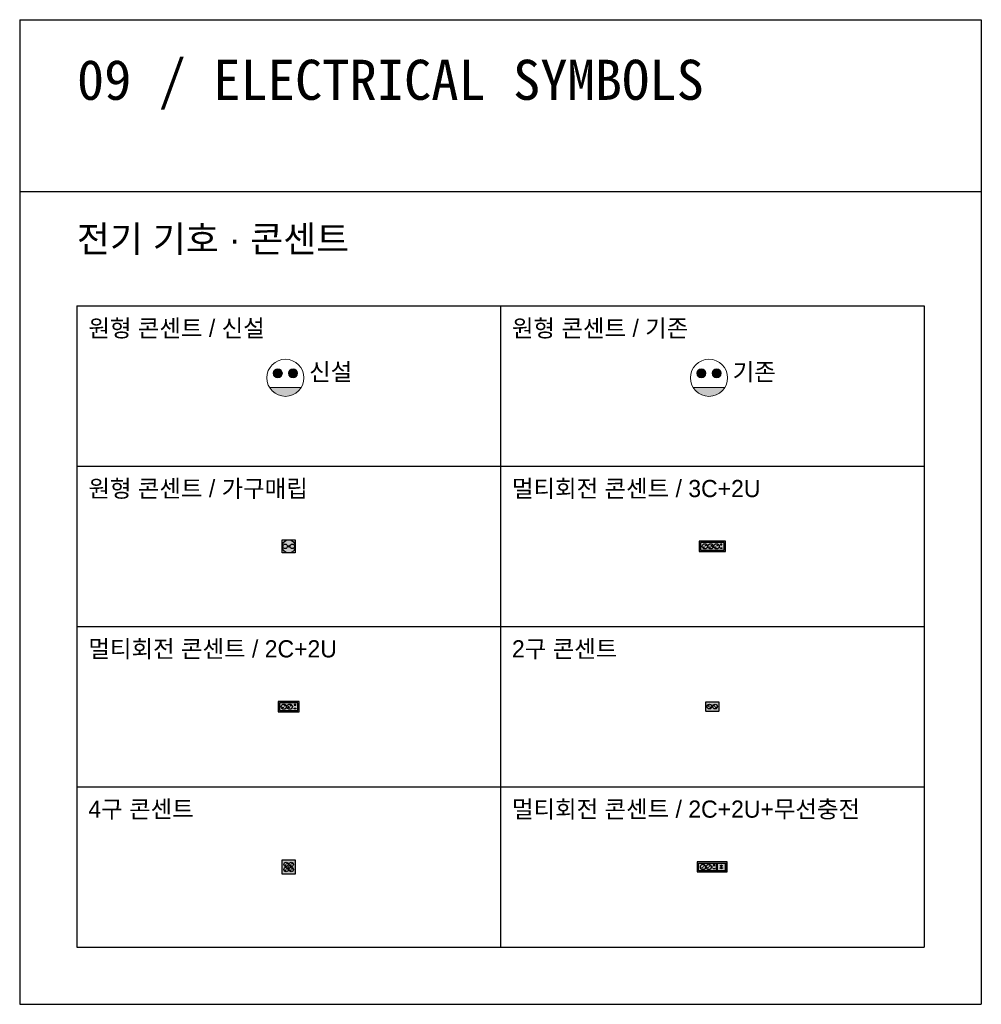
# Model space of a CAD drawing. Header units: millimetres. Extents: x 488786 to 747986, y 25193 to 95000.
# Tile 124 of 127: x 611200 to 619600, y 86400 to 95000. Entities that reach past the tile are written whole.
import ezdxf

# ---------------------------------------------------------------- set-up
doc = ezdxf.new("R2010")
doc.units = ezdxf.units.MM
doc.layers.get('Defpoints').update_dxf_attribs({"color": 142})
for name, color, linetype in [('10. ETC', 251, 'Continuous'), ('25. 255', 255, 'Continuous'), ('6. FUR1', 181, 'Continuous')]:
    doc.layers.add(name, color=color, linetype=linetype)
for name, color, linetype, lineweight in [('A-텍스트', 7, 'Continuous', 13), ('E-기존', 52, 'Continuous', 13), ('E-신설', 41, 'Continuous', 20)]:
    doc.layers.add(name, color=color, linetype=linetype, lineweight=lineweight)
doc.styles.add('YUHIHA_TEXT', font='Pretendard-Regular.ttf')
doc.styles.add('YUHIHA_TEXT_BOLD', font='txt')

# ---------------------------------------------------------------- blocks, each defined once
blk = doc.blocks.new('*U176')
h = blk.add_hatch(color=0)
h.dxf.hatch_style = 1
edge = h.paths.add_edge_path()
edge.add_arc((-36.96877203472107, 112.1243271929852), 22.12432719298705, 360.0000000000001, 720)
h = blk.add_hatch(color=0)
h.dxf.hatch_style = 1
edge = h.paths.add_edge_path()
edge.add_arc((36.9687720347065, 112.1243271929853), 22.12432719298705, 360.0000000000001, 720)
h = blk.add_hatch(color=0)
h.dxf.hatch_style = 1
h.paths.add_polyline_path([(76.73940813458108, 42.97805577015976, -0.560051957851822), (-76.73940813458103, 42.97805577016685)])
at = {"color": 0}
blk.add_line((76.73940813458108, 42.97805577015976), (-76.73940813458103, 42.97805577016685), dxfattribs=at)
for centre, radius in [((0, 90), 90.00000000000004), ((-36.96877203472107, 112.1243271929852), 22.12432719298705), ((36.9687720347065, 112.1243271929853), 22.12432719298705)]:
    blk.add_circle(centre, radius, dxfattribs=at)
at = {"layer": 'Defpoints'}
blk.add_point((0, 90), dxfattribs=at)
at = {"color": 0, "style": 'YUHIHA_TEXT'}
blk.add_text('신설', height=83.33333333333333, dxfattribs=at).set_placement((115, 77))
blk = doc.blocks.new('*U177')
h = blk.add_hatch(color=0)
h.dxf.hatch_style = 1
edge = h.paths.add_edge_path()
edge.add_arc((-36.96877203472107, 112.1243271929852), 22.12432719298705, 360.0000000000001, 720)
h = blk.add_hatch(color=0)
h.dxf.hatch_style = 1
edge = h.paths.add_edge_path()
edge.add_arc((36.9687720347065, 112.1243271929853), 22.12432719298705, 360.0000000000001, 720)
h = blk.add_hatch(color=0)
h.dxf.hatch_style = 1
h.paths.add_polyline_path([(76.73940813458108, 42.97805577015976, -0.560051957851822), (-76.73940813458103, 42.97805577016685)])
at = {"color": 0}
blk.add_line((76.73940813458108, 42.97805577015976), (-76.73940813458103, 42.97805577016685), dxfattribs=at)
for centre, radius in [((0, 90), 90.00000000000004), ((-36.96877203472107, 112.1243271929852), 22.12432719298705), ((36.9687720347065, 112.1243271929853), 22.12432719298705)]:
    blk.add_circle(centre, radius, dxfattribs=at)
at = {"layer": 'Defpoints'}
blk.add_point((0, 90), dxfattribs=at)
at = {"color": 0, "style": 'YUHIHA_TEXT'}
blk.add_text('기존', height=83.33333333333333, dxfattribs=at).set_placement((115, 77))
blk = doc.blocks.new('YUHIHA_Electrical_Outlet_Round_FurnitureRecessed_Plan')
at = {"layer": '25. 255'}
h = blk.add_hatch(color=256, dxfattribs=at)
edge = h.paths.add_edge_path()
edge.add_arc((0, 0), 57.5, 0, 360)
at = {"layer": '6. FUR1'}
blk.add_lwpolyline([(-57.5, 57.5), (57.5, 57.5), (57.5, -57.5), (-57.5, -57.5)], close=True, dxfattribs=at)
for centre, radius in [((0, 0), 57.5), ((-30.97167917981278, 0), 20), ((0, 0), 8), ((30.97167917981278, 0), 20)]:
    blk.add_circle(centre, radius, dxfattribs=at)
at = {"layer": 'Defpoints'}
for points in [[(-4, 0), (4, 0)], [(0, -4), (0, 4)]]:
    blk.add_lwpolyline(points, dxfattribs=at)
blk.add_point((0, 0), dxfattribs=at)
blk.add_point((0, 0), dxfattribs=at)
blk = doc.blocks.new('YUHIHA_Electrical_Outlet_RotatingMulti_3C2U_Plan')
at = {"layer": '25. 255'}
blk.add_hatch(color=256, dxfattribs=at).paths.add_polyline_path([(-114.5, -44), (114.5, -44), (114.5, 44), (-114.5, 44)])
at = {"layer": '6. FUR1'}
for points in [[(-114.5, -44), (114.5, -44), (114.5, 44), (-114.5, 44)], [(-103.5, -33), (103.5, -33), (103.5, 33), (-103.5, 33)], [(70.5, 18), (70.5, 13), (83.49999999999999, 13), (83.49999999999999, 18)], [(70.5, -18), (70.5, -13), (83.49999999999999, -13), (83.49999999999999, -18)]]:
    blk.add_lwpolyline(points, close=True, dxfattribs=at)
for centre, radius in [((-64.5, 0), 23), ((-57.42893218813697, 7.071067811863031), 2), ((-13.5, 0), 23), ((-6.428932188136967, 7.071067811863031), 2), ((37.5, 0), 23), ((44.57106781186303, 7.071067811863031), 2), ((-71.57106781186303, -7.071067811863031), 2), ((-20.57106781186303, -7.071067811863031), 2), ((30.42893218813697, -7.071067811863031), 2)]:
    blk.add_circle(centre, radius, dxfattribs=at)
at = {"layer": 'Defpoints'}
for points in [[(-4, 0), (4, 0)], [(0, -4), (0, 4)]]:
    blk.add_lwpolyline(points, dxfattribs=at)
blk.add_point((0, 0), dxfattribs=at)
blk.add_point((0, 0), dxfattribs=at)
blk = doc.blocks.new('YUHIHA_Electrical_Outlet_RotatingMulti_2C2U_Plan')
at = {"layer": '25. 255'}
blk.add_hatch(color=256, dxfattribs=at).paths.add_polyline_path([(-92, -44), (92, -44), (92, 44), (-92, 44)])
at = {"layer": '6. FUR1'}
for points in [[(-92, -44), (92, -44), (92, 44), (-92, 44)], [(-81, -33), (81, -33), (81, 33), (-81, 33)], [(48, 18), (48, 13), (61, 13), (61, 18)], [(48, -18), (48, -13), (61, -13), (61, -18)]]:
    blk.add_lwpolyline(points, close=True, dxfattribs=at)
for centre, radius in [((-42, 0), 23), ((-34.92893218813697, 7.071067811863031), 2), ((9, 0), 23), ((16.07106781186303, 7.071067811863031), 2), ((-49.07106781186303, -7.071067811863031), 2), ((1.928932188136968, -7.071067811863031), 2)]:
    blk.add_circle(centre, radius, dxfattribs=at)
at = {"layer": 'Defpoints'}
for points in [[(-4, 0), (4, 0)], [(0, -4), (0, 4)]]:
    blk.add_lwpolyline(points, dxfattribs=at)
blk.add_point((0, 0), dxfattribs=at)
blk.add_point((0, 0), dxfattribs=at)
blk = doc.blocks.new('YUHIHA_Electrical_Outlet_2Gang_Plan')
at = {"layer": '25. 255'}
h = blk.add_hatch(color=256, dxfattribs=at)
edge = h.paths.add_edge_path()
edge.add_line((-36, -60), (36, -60))
edge.add_arc((36, -57), 3, 270, 360)
edge.add_line((39, -57), (39, 57))
edge.add_arc((36, 57), 3, 0, 90)
edge.add_line((36, 60), (-36, 60))
edge.add_arc((-36, 57), 3, 90, 180)
edge.add_line((-39, 57), (-39, -57))
edge.add_arc((-36, -57), 3, 180, 270)
at = {"layer": '6. FUR1', "elevation": 8.897214e-10}
for points in [[(-36, -60), (36, -60, 0.4142135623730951), (39, -57), (39, 57, 0.4142135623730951), (36, 60), (-36, 60, 0.4142135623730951), (-39, 57), (-39, -57, 0.4142135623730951)], [(-8.31543074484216, 16.61745686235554, 0.9999999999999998), (-5.000867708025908, 19.93201989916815, 0.9999999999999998)], [(4.339390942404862, 29.27227854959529, 0.9999999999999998), (7.653953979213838, 32.58684158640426, 0.9999999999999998)], [(-4.339390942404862, -29.27227854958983, 0.9999999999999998), (-7.653953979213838, -32.5868415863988, 0.9999999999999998)], [(8.31543074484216, -16.61745686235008, 0.9999999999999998), (5.000867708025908, -19.9320198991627, 0.9999999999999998)]]:
    blk.add_lwpolyline(points, format="xyb", close=True, dxfattribs=at)
at = {"layer": '6. FUR1'}
for centre in [(0, 24.48239535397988), (0, -24.48239535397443)]:
    blk.add_circle(centre, 20.51760464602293, dxfattribs=at)
at = {"layer": 'Defpoints'}
for points in [[(-4, 0), (4, 0)], [(0, -4), (0, 4)]]:
    blk.add_lwpolyline(points, dxfattribs=at)
blk.add_point((0, 0), dxfattribs=at)
blk.add_point((0, 0), dxfattribs=at)
blk = doc.blocks.new('YUHIHA_Electrical_Outlet_4Gang_Plan')
at = {"layer": '25. 255'}
h = blk.add_hatch(color=256, dxfattribs=at)
edge = h.paths.add_edge_path()
edge.add_line((-60, 57), (-60, -57))
edge.add_arc((-57, -57), 3, 180, 270)
edge.add_line((-57, -60), (57, -60))
edge.add_arc((57, -57), 3, 270, 360)
edge.add_line((60, -57), (60, 57))
edge.add_arc((57, 57), 3, 0, 90)
edge.add_line((57, 60), (-57, 60))
edge.add_arc((-57, 57), 3, 90, 180)
at = {"layer": '6. FUR1'}
for points in [[(-60, 57), (-60, -57, 0.4142135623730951), (-57, -60), (57, -60, 0.4142135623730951), (60, -57), (60, 57, 0.4142135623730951), (57, 60), (-57, 60, 0.4142135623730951)], [(-30.36493849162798, 14.18456925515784, -0.9999999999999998), (-27.05037545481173, 17.49913229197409, -0.9999999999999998)], [(-17.71011680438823, 26.83939094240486, -0.9999999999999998), (-14.39555376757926, 30.15395397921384, -0.9999999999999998)], [(14.63506150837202, 14.18456925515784, -0.9999999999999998), (17.94962454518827, 17.49913229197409, -0.9999999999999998)], [(27.28988319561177, 26.83939094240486, -0.9999999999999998), (30.60444623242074, 30.15395397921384, -0.9999999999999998)], [(-30.36493849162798, -30.81543074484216, -0.9999999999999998), (-27.05037545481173, -27.50086770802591, -0.9999999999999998)], [(-17.71011680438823, -18.16060905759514, -0.9999999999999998), (-14.39555376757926, -14.84604602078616, -0.9999999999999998)], [(14.63506150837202, -30.81543074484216, -0.9999999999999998), (17.94962454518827, -27.50086770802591, -0.9999999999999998)], [(27.28988319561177, -18.16060905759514, -0.9999999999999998), (30.60444623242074, -14.84604602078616, -0.9999999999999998)]]:
    blk.add_lwpolyline(points, format="xyb", close=True, dxfattribs=at)
for centre in [(-22.5, 22.5), (22.5, 22.5), (-22.5, -22.5), (22.5, -22.5)]:
    blk.add_circle(centre, 19, dxfattribs=at)
at = {"layer": 'Defpoints'}
for points in [[(-4, 0), (4, 0)], [(0, -4), (0, 4)]]:
    blk.add_lwpolyline(points, dxfattribs=at)
blk.add_point((0, 0), dxfattribs=at)
blk.add_point((0, 0), dxfattribs=at)
blk = doc.blocks.new('YUHIHA_Electrical_Outlet_RotatingMulti_2C2U_WirelessCharging_Plan')
at = {"layer": '25. 255'}
blk.add_hatch(color=256, dxfattribs=at).paths.add_polyline_path([(-131, -44), (131, -44), (131, 44), (-131, 44)])
at = {"layer": '6. FUR1'}
for points in [[(-131, -44), (131, -44), (131, 44), (-131, 44)], [(-120, 33), (36, 33), (36, -33), (-120, -33)], [(9, 18), (9, 13), (22, 13), (22, 18)], [(38, 33), (120, 33), (120, -33), (38, -33)], [(42, -25), (44, -25), (44, 25), (42, 25)], [(116, -25), (114, -25), (114, 25), (116, 25)], [(9, -18), (9, -13), (22, -13), (22, -18)]]:
    blk.add_lwpolyline(points, close=True, dxfattribs=at)
for points in [[(69.80761184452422, 9.192388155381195, -0.4142135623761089), (88.19238815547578, 9.192388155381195), (88.89949493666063, 9.899494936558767, 0.414213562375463), (69.10050506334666, 9.899494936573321)], [(71.92893218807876, 7.071067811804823, -0.4142135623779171), (86.07106781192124, 7.071067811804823), (86.77817459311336, 7.778174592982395, 0.4142135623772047), (71.2218254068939, 7.778174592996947)], [(74.05025253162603, 4.949747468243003, -0.4142135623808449), (83.94974746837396, 4.949747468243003), (84.6568542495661, 5.656854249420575, 0.4142135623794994), (73.34314575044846, 5.656854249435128)], [(69.80761184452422, -9.192388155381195, 0.4142135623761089), (88.19238815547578, -9.192388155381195), (88.89949493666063, -9.899494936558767, -0.414213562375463), (69.10050506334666, -9.899494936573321)], [(71.92893218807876, -7.071067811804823, 0.4142135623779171), (86.07106781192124, -7.071067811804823), (86.77817459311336, -7.778174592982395, -0.4142135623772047), (71.2218254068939, -7.778174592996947)], [(74.05025253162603, -4.949747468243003, 0.4142135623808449), (83.94974746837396, -4.949747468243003), (84.6568542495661, -5.656854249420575, -0.4142135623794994), (73.34314575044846, -5.656854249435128)]]:
    blk.add_lwpolyline(points, format="xyb", close=True, dxfattribs=at)
for centre, radius in [((-81, 0), 23), ((-73.92893218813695, 7.071067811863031), 2), ((-30, 0), 23), ((-22.92893218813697, 7.071067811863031), 2), ((79, 0), 4), ((-88.07106781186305, -7.071067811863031), 2), ((-37.07106781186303, -7.071067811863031), 2)]:
    blk.add_circle(centre, radius, dxfattribs=at)
at = {"layer": 'Defpoints'}
for points in [[(-4, 0), (4, 0)], [(0, -4), (0, 4)]]:
    blk.add_lwpolyline(points, dxfattribs=at)
blk.add_point((0, 0), dxfattribs=at)
blk.add_point((0, 0), dxfattribs=at)

msp = doc.modelspace()

# ---------------------------------------------------------------- linework, layer by layer
at = {"layer": '10. ETC'}
for p, q in [((611200, 95000), (619600, 95000)), ((611200, 95000), (611200, 86400)), ((619600, 95000), (619600, 86400)), ((611200, 93500), (619600, 93500)), ((611700, 92500), (619100, 92500)), ((611700, 92500), (611700, 86900)), ((615400, 92500), (615400, 86900)), ((619100, 92500), (619100, 86900)), ((611700, 91100), (619100, 91100)), ((611700, 89700), (619100, 89700)), ((611700, 88300), (619100, 88300)), ((611700, 86900), (619100, 86900)), ((611200, 86400), (619600, 86400))]:
    msp.add_line(p, q, dxfattribs=at)

# ---------------------------------------------------------------- block references
at = {"layer": '6. FUR1'}
for name, p in [('YUHIHA_Electrical_Outlet_Round_FurnitureRecessed_Plan', (613550, 90400)), ('YUHIHA_Electrical_Outlet_RotatingMulti_3C2U_Plan', (617250, 90400)), ('YUHIHA_Electrical_Outlet_RotatingMulti_2C2U_Plan', (613550, 89000)), ('YUHIHA_Electrical_Outlet_4Gang_Plan', (613550, 87600)), ('YUHIHA_Electrical_Outlet_RotatingMulti_2C2U_WirelessCharging_Plan', (617250, 87600))]:
    msp.add_blockref(name, p, dxfattribs=at)
at = {"layer": '6. FUR1', "rotation": 270}
msp.add_blockref('YUHIHA_Electrical_Outlet_2Gang_Plan', (617250, 89000), dxfattribs=at)
at = {"layer": 'E-기존', "color": 4, "xscale": 1.8, "yscale": 1.8, "zscale": 1.8}
msp.add_blockref('*U177', (617221.1646372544, 91710), dxfattribs=at)
at = {"layer": 'E-신설', "color": 1, "xscale": 1.8, "yscale": 1.8, "zscale": 1.8}
msp.add_blockref('*U176', (613521.1646372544, 91710), dxfattribs=at)

# ---------------------------------------------------------------- texts
at = {"layer": 'A-텍스트', "attachment_point": 1}
for s, insert, char_height, width, style in [('09 / ELECTRICAL SYMBOLS', (611700, 94650), 350, 7400, 'YUHIHA_TEXT_BOLD'), ('전기 기호 · 콘센트', (611700, 93200), 230, 7400, 'YUHIHA_TEXT'), ('원형 콘센트 / 신설', (611800, 92380), 150, 3500, 'YUHIHA_TEXT'), ('원형 콘센트 / 기존', (615500, 92380), 150, 3500, 'YUHIHA_TEXT'), ('원형 콘센트 / 가구매립', (611800, 90980), 150, 3500, 'YUHIHA_TEXT'), ('멀티회전 콘센트 / 3C+2U', (615500, 90980), 150, 3500, 'YUHIHA_TEXT'), ('멀티회전 콘센트 / 2C+2U', (611800, 89580), 150, 3500, 'YUHIHA_TEXT'), ('2구 콘센트', (615500, 89580), 150, 3500, 'YUHIHA_TEXT'), ('4구 콘센트', (611800, 88180), 150, 3500, 'YUHIHA_TEXT'), ('멀티회전 콘센트 / 2C+2U+무선충전', (615500, 88180), 150, 3500, 'YUHIHA_TEXT')]:
    msp.add_mtext(s, dxfattribs=dict(at, insert=insert, char_height=char_height, width=width, style=style))

doc.saveas('drawing.dxf')
